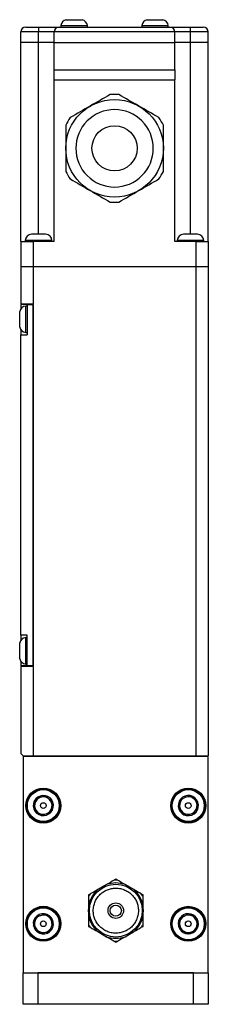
# Model space of a CAD drawing. Header units: inches. Extents: x 2.4 to 15.9, y 1.7 to 9.8.
# Tile 5 of 6: x 10.251 to 11.008, y 3.645 to 7.603. Entities that reach past the tile are written whole.
import ezdxf

# ---------------------------------------------------------------- set-up
doc = ezdxf.new("R2010")
doc.units = ezdxf.units.IN
doc.header["$MEASUREMENT"] = 0

msp = doc.modelspace()

# ---------------------------------------------------------------- linework, layer by layer
at = {"color": 7, "linetype": 'Continuous', "lineweight": 25}
for p, q in [((10.4377, 7.6028), (10.5004, 7.6028)), ((10.5004, 7.6028), (10.5014, 7.6028)), ((10.7627, 7.6028), (10.8227, 7.6028)), ((10.8227, 7.6028), (10.8264, 7.6028)), ((10.2758, 7.5733), (10.3271, 7.5733)), ((10.3271, 7.5733), (10.3271, 7.5533)), ((10.3271, 7.5733), (10.4096, 7.5733)), ((10.4096, 7.5733), (10.8546, 7.5733)), ((10.4163, 7.5788), (10.4163, 7.5733)), ((10.4163, 7.5788), (10.5211, 7.5788)), ((10.5211, 7.5788), (10.5228, 7.5788)), ((10.5228, 7.5733), (10.5228, 7.5788)), ((10.7413, 7.5788), (10.7413, 7.5733)), ((10.7413, 7.5788), (10.8416, 7.5788)), ((10.8416, 7.5788), (10.8478, 7.5788)), ((10.8478, 7.5733), (10.8478, 7.5788)), ((10.8546, 7.5733), (10.9371, 7.5733)), ((10.9371, 7.5533), (10.9371, 7.5733)), ((10.9371, 7.5733), (10.9883, 7.5733)), ((10.2558, 7.5108), (10.2558, 7.5533)), ((10.3271, 7.5533), (10.2558, 7.5533)), ((10.3271, 7.5108), (10.3271, 7.5533)), ((10.3896, 7.5533), (10.3271, 7.5533)), ((10.3896, 7.5108), (10.3896, 7.5533)), ((10.8746, 7.5533), (10.3896, 7.5533)), ((10.8746, 7.5108), (10.8746, 7.5533)), ((10.9371, 7.5533), (10.8746, 7.5533)), ((10.9371, 7.5108), (10.9371, 7.5533)), ((11.0083, 7.5533), (10.9371, 7.5533)), ((11.0083, 7.5108), (11.0083, 7.5533)), ((10.2558, 6.7108), (10.2558, 7.5108)), ((10.3271, 7.5108), (10.2558, 7.5108)), ((10.3896, 7.5108), (10.3271, 7.5108)), ((10.3271, 6.7403), (10.3271, 7.5108)), ((10.3896, 7.4008), (10.3896, 7.5108)), ((10.3896, 7.5108), (10.8746, 7.5108)), ((10.8746, 7.4008), (10.8746, 7.5108)), ((10.9371, 7.5108), (10.8746, 7.5108)), ((11.0083, 7.5108), (10.9371, 7.5108)), ((10.9371, 6.7403), (10.9371, 7.5108)), ((11.0083, 6.7108), (11.0083, 7.5108)), ((10.3896, 7.3608), (10.3896, 7.4008)), ((10.3896, 7.4008), (10.8746, 7.4008)), ((10.8746, 7.4008), (10.8746, 7.3608)), ((10.3896, 6.7108), (10.3896, 7.3608)), ((10.3896, 7.3608), (10.8746, 7.3608)), ((10.8746, 6.7108), (10.8746, 7.3608)), ((10.2994, 6.7403), (10.2991, 6.7403)), ((10.3171, 6.7403), (10.2994, 6.7403)), ((10.3447, 6.7403), (10.3171, 6.7403)), ((10.3551, 6.7403), (10.3447, 6.7403)), ((10.9212, 6.7403), (10.9091, 6.7403)), ((10.9492, 6.7403), (10.9212, 6.7403)), ((10.965, 6.7403), (10.9492, 6.7403)), ((10.9651, 6.7403), (10.965, 6.7403)), ((10.2558, 6.7108), (10.2558, 6.6108)), ((10.2558, 6.7108), (10.3058, 6.7108)), ((10.2738, 6.7152), (10.2738, 6.7108)), ((10.3081, 6.7152), (10.2738, 6.7152)), ((10.3058, 6.7108), (10.3058, 6.6108)), ((10.3896, 6.7108), (10.3058, 6.7108)), ((10.3803, 6.7152), (10.3081, 6.7152)), ((10.3803, 6.7108), (10.3803, 6.7152)), ((10.9583, 6.7108), (10.8746, 6.7108)), ((10.8838, 6.7152), (10.8838, 6.7108)), ((10.907, 6.7152), (10.8838, 6.7152)), ((10.9903, 6.7152), (10.907, 6.7152)), ((10.9583, 6.7108), (10.9583, 6.6108)), ((10.9583, 6.7108), (11.0083, 6.7108)), ((10.9903, 6.7108), (10.9903, 6.7152)), ((11.0083, 6.7108), (11.0083, 6.6108)), ((10.2558, 6.6108), (10.3058, 6.6108)), ((10.2558, 6.6108), (10.2558, 6.4608)), ((10.3058, 6.6108), (10.9583, 6.6108)), ((10.3058, 6.6108), (10.3058, 6.4608)), ((10.9583, 6.6108), (11.0083, 6.6108)), ((10.9583, 6.6108), (10.9583, 4.6433)), ((11.0083, 6.6108), (11.0083, 4.6433)), ((10.2558, 6.4608), (10.3058, 6.4608)), ((10.2558, 6.4583), (10.2558, 6.4399)), ((10.2808, 6.4583), (10.2558, 6.4583)), ((10.2808, 6.4583), (10.2808, 6.3358)), ((10.2808, 6.4583), (10.3058, 6.4583)), ((10.3058, 5.0033), (10.3058, 6.4608)), ((10.3058, 6.4583), (10.3058, 5.0058)), ((10.2513, 6.4283), (10.2513, 6.4301)), ((10.2513, 6.3664), (10.2513, 6.4283)), ((10.2808, 6.4515), (10.2753, 6.4515)), ((10.2753, 6.4484), (10.2753, 6.4515)), ((10.2753, 6.345), (10.2753, 6.4484)), ((10.2558, 6.3566), (10.2558, 6.3358)), ((10.2558, 5.1283), (10.2558, 6.3358)), ((10.2558, 6.3358), (10.2808, 6.3358)), ((10.2753, 6.345), (10.2808, 6.345)), ((10.2808, 5.1283), (10.2558, 5.1283)), ((10.2558, 5.1283), (10.2558, 5.1074)), ((10.2808, 5.119), (10.2753, 5.119)), ((10.2753, 5.1185), (10.2753, 5.119)), ((10.2753, 5.0125), (10.2753, 5.1185)), ((10.2808, 5.0058), (10.2808, 5.1283)), ((10.2513, 5.0973), (10.2513, 5.0976)), ((10.2513, 5.0339), (10.2513, 5.0973)), ((10.2558, 5.0241), (10.2558, 5.0058)), ((10.2808, 5.0058), (10.2558, 5.0058)), ((10.3058, 5.0033), (10.2558, 5.0033)), ((10.2558, 5.0033), (10.2558, 4.6533)), ((10.2753, 5.0125), (10.2808, 5.0125)), ((10.3058, 5.0058), (10.2808, 5.0058)), ((10.3058, 5.0033), (10.3058, 4.6433)), ((10.2558, 4.6533), (10.2658, 4.6433)), ((10.2658, 4.6433), (10.3058, 4.6433)), ((10.2658, 4.6408), (10.2658, 3.7713)), ((11.0083, 4.6408), (10.2658, 4.6408)), ((10.3058, 4.6433), (10.9583, 4.6433)), ((10.3228, 4.6408), (10.3228, 4.6433)), ((10.4828, 4.6433), (10.4828, 4.6408)), ((10.8178, 4.6408), (10.8178, 4.6433)), ((10.9583, 4.6433), (11.0083, 4.6433)), ((10.9778, 4.6433), (10.9778, 4.6408)), ((11.0083, 3.7713), (11.0083, 4.6408)), ((10.6002, 4.1261), (10.5647, 4.1056)), ((10.5824, 4.116), (10.587, 4.1185)), ((10.6371, 4.1475), (10.6317, 4.1444)), ((10.6408, 4.1454), (10.6371, 4.1475)), ((10.7094, 4.1056), (10.674, 4.1261)), ((10.6917, 4.116), (10.676, 4.1251)), ((10.6872, 4.1185), (10.6917, 4.116)), ((10.5315, 4.0866), (10.5277, 4.0844)), ((10.5779, 4.1133), (10.5824, 4.116)), ((10.6917, 4.116), (10.6962, 4.1133)), ((10.7464, 4.0844), (10.7426, 4.0866)), ((10.7464, 4.08), (10.7464, 4.0844)), ((10.5278, 4.0417), (10.5278, 4.0008)), ((10.7463, 4.0008), (10.7463, 4.0417)), ((10.5277, 4.0213), (10.5278, 4.0265)), ((10.5278, 4.016), (10.5277, 4.0213)), ((10.7463, 4.0265), (10.7464, 4.0213)), ((10.7464, 4.0213), (10.7463, 4.016)), ((10.5277, 3.9625), (10.5277, 3.9581)), ((10.5277, 3.9581), (10.5315, 3.9559)), ((10.7427, 3.956), (10.7464, 3.9581)), ((10.5647, 3.9369), (10.6002, 3.9164)), ((10.5824, 3.9265), (10.5779, 3.9293)), ((10.587, 3.924), (10.5824, 3.9265)), ((10.674, 3.9164), (10.7094, 3.9369)), ((10.6917, 3.9265), (10.6872, 3.924)), ((10.6917, 3.9265), (10.7075, 3.9356)), ((10.6962, 3.9293), (10.6917, 3.9265)), ((10.6332, 3.8972), (10.6371, 3.895)), ((10.6371, 3.895), (10.6424, 3.8981)), ((10.2656, 3.6447), (10.2656, 3.7707)), ((10.2656, 3.7707), (10.3246, 3.7707)), ((10.2658, 3.7713), (11.0083, 3.7713)), ((10.2658, 3.7713), (10.2658, 3.7707)), ((10.3246, 3.7707), (10.3246, 3.6447)), ((10.949, 3.7707), (10.3246, 3.7707)), ((10.949, 3.6447), (10.949, 3.7707)), ((10.949, 3.7707), (11.0081, 3.7707)), ((11.0081, 3.7707), (11.0081, 3.6447)), ((11.0081, 3.7707), (11.0083, 3.7707)), ((11.0083, 3.7707), (11.0083, 3.7713)), ((10.3246, 3.6447), (10.2656, 3.6447)), ((10.949, 3.6447), (10.3246, 3.6447)), ((11.0081, 3.6447), (10.949, 3.6447))]:
    msp.add_line(p, q, dxfattribs=at)
for centre, radius in [((10.6321, 7.0858), 0.1959), ((10.6321, 7.0858), 0.0908), ((10.3461, 4.4436), 0.0703), ((10.9281, 4.4436), 0.0702), ((10.3461, 4.4436), 0.0675), ((10.3461, 4.4436), 0.0642), ((10.9281, 4.4436), 0.0675), ((10.9281, 4.4436), 0.0642), ((10.3461, 4.4436), 0.0115), ((10.9281, 4.4436), 0.0115), ((10.6371, 4.0213), 0.1062), ((10.3461, 3.9684), 0.0703), ((10.6371, 4.0213), 0.0312), ((10.6371, 4.0213), 0.0225), ((10.9281, 3.9684), 0.0702), ((10.3461, 3.9684), 0.0675), ((10.3461, 3.9684), 0.0642), ((10.9281, 3.9684), 0.0675), ((10.9281, 3.9684), 0.0642), ((10.3461, 3.9684), 0.0115), ((10.9281, 3.9684), 0.0115)]:
    msp.add_circle(centre, radius, dxfattribs=at)
for centre, radius, start, end in [((10.4444, 7.5753), 0.0283, 103.6927, 172.8944), ((10.4948, 7.5753), 0.0283, 7.1056, 76.3073), ((10.7694, 7.5753), 0.0283, 103.6927, 172.8944), ((10.8198, 7.5753), 0.0283, 7.1056, 76.3073), ((10.2758, 7.5533), 0.02, 90, 180), ((10.4096, 7.5533), 0.02, 90, 180), ((10.8546, 7.5533), 0.02, 0, 90), ((10.9883, 7.5533), 0.02, 0, 90), ((10.6321, 7.0858), 0.2167, 85.3038, 94.6962), ((10.6321, 7.0858), 0.2167, 145.3038, 154.6962), ((10.6321, 7.0858), 0.2167, 25.3038, 34.6962), ((10.6321, 7.0858), 0.2167, 205.3038, 214.6962), ((10.6321, 7.0858), 0.2167, 325.3038, 334.6962), ((10.6321, 7.0858), 0.2167, 265.3038, 274.6962), ((10.2991, 6.715), 0.0253, 90, 179.6015), ((10.3551, 6.715), 0.0253, 0.3985, 90), ((10.9091, 6.715), 0.0253, 90, 179.6015), ((10.9651, 6.715), 0.0253, 0.3985, 90), ((10.2788, 6.4235), 0.0283, 97.1056, 166.3073), ((10.2788, 6.3731), 0.0283, 193.6927, 262.8944), ((10.2788, 5.091), 0.0283, 97.1056, 166.3073), ((10.2788, 5.0406), 0.0283, 193.6927, 262.8944), ((10.3461, 4.4436), 0.0352, 108.6859, 168.6859), ((10.3461, 4.4436), 0.0406, 78.6859, 138.6859), ((10.3461, 4.4436), 0.0352, 48.6859, 108.6859), ((10.3461, 4.4436), 0.0406, 18.6859, 78.6859), ((10.9281, 4.4436), 0.0352, 109.563, 169.563), ((10.9281, 4.4436), 0.0406, 79.563, 139.563), ((10.9281, 4.4436), 0.0352, 49.563, 109.563), ((10.9281, 4.4436), 0.0406, 19.563, 79.563), ((10.3461, 4.4436), 0.0406, 138.6859, 198.6859), ((10.3461, 4.4436), 0.0352, 168.6859, 228.6859), ((10.3461, 4.4436), 0.0352, 288.6859, 348.6859), ((10.3461, 4.4436), 0.0352, 348.6859, 48.6859), ((10.3461, 4.4436), 0.0406, 318.6859, 18.6859), ((10.9281, 4.4436), 0.0406, 139.563, 199.563), ((10.9281, 4.4436), 0.0352, 169.563, 229.563), ((10.9281, 4.4436), 0.0352, 289.563, 349.563), ((10.9281, 4.4436), 0.0352, 349.563, 49.563), ((10.9281, 4.4436), 0.0406, 319.563, 19.563), ((10.3461, 4.4436), 0.0406, 198.6859, 258.6859), ((10.3461, 4.4436), 0.0352, 228.6859, 288.6859), ((10.3461, 4.4436), 0.0406, 258.6859, 318.6859), ((10.9281, 4.4436), 0.0406, 199.563, 259.563), ((10.9281, 4.4436), 0.0352, 229.563, 289.563), ((10.9281, 4.4436), 0.0406, 259.563, 319.563), ((10.6371, 4.0213), 0.1112, 70.612, 109.388), ((10.6371, 4.0213), 0.1224, 86.8036, 93.1964), ((10.6371, 4.0213), 0.1112, 130.612, 169.388), ((10.6371, 4.0213), 0.1224, 146.8036, 153.1964), ((10.6371, 4.0213), 0.1112, 10.612, 49.388), ((10.6371, 4.0213), 0.1224, 26.8036, 33.1964), ((10.3461, 3.9684), 0.0406, 128.6859, 188.6859), ((10.3461, 3.9684), 0.0352, 98.6859, 158.6859), ((10.3461, 3.9684), 0.0406, 68.6859, 128.6859), ((10.3461, 3.9684), 0.0352, 38.6859, 98.6859), ((10.3461, 3.9684), 0.0406, 8.6859, 68.6859), ((10.6371, 4.0213), 0.1112, 190.612, 229.388), ((10.6371, 4.0213), 0.1112, 310.612, 349.388), ((10.9281, 3.9684), 0.0352, 118.6859, 178.6859), ((10.9281, 3.9684), 0.0406, 88.6859, 148.6859), ((10.9281, 3.9684), 0.0352, 58.6859, 118.6859), ((10.9281, 3.9684), 0.0406, 28.6859, 88.6859), ((10.9281, 3.9684), 0.0352, 358.6859, 58.6859), ((10.3461, 3.9684), 0.0406, 188.6859, 248.6859), ((10.3461, 3.9684), 0.0352, 158.6859, 218.6859), ((10.3461, 3.9684), 0.0406, 308.6859, 8.6859), ((10.3461, 3.9684), 0.0352, 338.6859, 38.6859), ((10.6371, 4.0213), 0.1224, 206.8036, 213.1964), ((10.6371, 4.0213), 0.1224, 326.8036, 333.1964), ((10.9281, 3.9684), 0.0406, 148.6859, 208.6859), ((10.9281, 3.9684), 0.0352, 178.6859, 238.6859), ((10.9281, 3.9684), 0.0352, 298.6859, 358.6859), ((10.9281, 3.9684), 0.0406, 328.6859, 28.6859), ((10.3461, 3.9684), 0.0352, 218.6859, 278.6859), ((10.3461, 3.9684), 0.0406, 248.6859, 308.6859), ((10.3461, 3.9684), 0.0352, 278.6859, 338.6859), ((10.9281, 3.9684), 0.0406, 208.6859, 268.6859), ((10.9281, 3.9684), 0.0352, 238.6859, 298.6859), ((10.9281, 3.9684), 0.0406, 268.6859, 328.6859), ((10.6371, 4.0213), 0.1112, 250.612, 289.388), ((10.6371, 4.0213), 0.1224, 266.8036, 273.1964)]:
    msp.add_arc(centre, radius, start, end, dxfattribs=at)
for points in [[(10.6143, 7.3018), (10.5876, 7.2863), (10.5341, 7.2554), (10.4806, 7.2246), (10.4539, 7.2091)], [(10.8102, 7.2091), (10.7835, 7.2246), (10.73, 7.2554), (10.6765, 7.2863), (10.6498, 7.3018)], [(10.4361, 7.1784), (10.4361, 7.1475), (10.4361, 7.0858), (10.4361, 7.024), (10.4361, 6.9931)], [(10.828, 6.9931), (10.828, 7.024), (10.828, 7.0858), (10.828, 7.1475), (10.828, 7.1784)], [(10.4539, 6.9624), (10.4806, 6.9469), (10.5341, 6.9161), (10.5876, 6.8852), (10.6143, 6.8698)], [(10.6498, 6.8698), (10.6765, 6.8852), (10.73, 6.9161), (10.7835, 6.9469), (10.8102, 6.9624)], [(10.5892, 4.1199), (10.5869, 4.1186), (10.5847, 4.1173), (10.5824, 4.116)], [(10.6302, 4.1435), (10.6203, 4.1378), (10.6103, 4.132), (10.6002, 4.1261)], [(10.674, 4.1261), (10.6638, 4.132), (10.6538, 4.1378), (10.6439, 4.1435)], [(10.5277, 4.0844), (10.5277, 4.0758), (10.5277, 4.0671), (10.5277, 4.0581)], [(10.5647, 4.1056), (10.5545, 4.0998), (10.5445, 4.094), (10.5346, 4.0883)], [(10.5824, 4.116), (10.5766, 4.1127), (10.571, 4.1094), (10.5654, 4.1062)], [(10.6986, 4.112), (10.6963, 4.1133), (10.694, 4.1147), (10.6917, 4.116)], [(10.7395, 4.0883), (10.7296, 4.094), (10.7196, 4.0998), (10.7094, 4.1056)], [(10.5278, 4.0764), (10.5278, 4.065), (10.5278, 4.0535), (10.5278, 4.0417)], [(10.7463, 4.0417), (10.7463, 4.0535), (10.7463, 4.065), (10.7463, 4.0764)], [(10.7464, 4.0213), (10.7464, 4.0279), (10.7464, 4.0344), (10.7464, 4.0408)], [(10.5277, 4.0213), (10.5277, 4.0146), (10.5277, 4.0081), (10.5277, 4.0017)], [(10.5278, 4.0008), (10.5278, 3.989), (10.5278, 3.9775), (10.5278, 3.9661)], [(10.7463, 3.9661), (10.7463, 3.9775), (10.7463, 3.989), (10.7463, 4.0008)], [(10.7464, 3.9581), (10.7464, 3.9667), (10.7464, 3.9754), (10.7464, 3.9844)], [(10.5346, 3.9542), (10.5445, 3.9485), (10.5545, 3.9427), (10.5647, 3.9369)], [(10.5755, 3.9305), (10.5778, 3.9292), (10.5801, 3.9279), (10.5824, 3.9265)], [(10.5824, 3.9265), (10.5881, 3.9232), (10.5938, 3.92), (10.5993, 3.9167)], [(10.6849, 3.9226), (10.6872, 3.9239), (10.6895, 3.9252), (10.6917, 3.9265)], [(10.7094, 3.9369), (10.7196, 3.9427), (10.7296, 3.9485), (10.7395, 3.9542)], [(10.6002, 3.9164), (10.6103, 3.9105), (10.6203, 3.9048), (10.6302, 3.899)], [(10.6439, 3.899), (10.6538, 3.9048), (10.6638, 3.9105), (10.674, 3.9164)]]:
    msp.add_open_spline(points, degree=3, dxfattribs=at)
for points, knots in [([(10.6321, 7.2413), (10.6733, 7.2413), (10.7129, 7.2249), (10.7712, 7.1666), (10.7876, 7.127), (10.7876, 7.0445), (10.7712, 7.005), (10.7129, 6.9466), (10.6733, 6.9302), (10.5908, 6.9302), (10.5513, 6.9466), (10.4929, 7.005), (10.4765, 7.0445), (10.4765, 7.127), (10.4929, 7.1666), (10.5513, 7.2249), (10.5908, 7.2413), (10.6321, 7.2413)], [0, 0, 0, 0, 0.125, 0.125, 0.25, 0.25, 0.375, 0.375, 0.5, 0.5, 0.625, 0.625, 0.75, 0.75, 0.875, 0.875, 1, 1, 1, 1]), ([(10.3156, 4.4704), (10.3185, 4.4714), (10.3217, 4.4725), (10.3281, 4.4747), (10.3314, 4.4758), (10.3382, 4.4781), (10.3415, 4.4792), (10.3479, 4.4814), (10.351, 4.4824), (10.354, 4.4834)], [0, 0, 0, 0, 0.25, 0.25, 0.5, 0.5, 0.75, 0.75, 1, 1, 1, 1]), ([(10.3845, 4.4566), (10.3821, 4.4587), (10.3797, 4.4609), (10.3759, 4.4642), (10.3746, 4.4653), (10.372, 4.4676), (10.3707, 4.4688), (10.3667, 4.4723), (10.364, 4.4746), (10.3589, 4.4792), (10.3564, 4.4813), (10.354, 4.4834)], [0, 0, 0, 0, 0.25, 0.25, 0.375, 0.375, 0.5, 0.5, 0.75, 0.75, 1, 1, 1, 1]), ([(10.8972, 4.47), (10.9001, 4.471), (10.9032, 4.4721), (10.9096, 4.4744), (10.9129, 4.4756), (10.9197, 4.478), (10.9229, 4.4791), (10.9293, 4.4814), (10.9325, 4.4825), (10.9354, 4.4836)], [0, 0, 0, 0, 0.25, 0.25, 0.5, 0.5, 0.75, 0.75, 1, 1, 1, 1]), ([(10.9663, 4.4572), (10.9639, 4.4593), (10.9614, 4.4614), (10.9576, 4.4647), (10.9563, 4.4658), (10.9536, 4.468), (10.9523, 4.4692), (10.9482, 4.4726), (10.9456, 4.4749), (10.9403, 4.4794), (10.9378, 4.4815), (10.9354, 4.4836)], [0, 0, 0, 0, 0.25, 0.25, 0.375, 0.375, 0.5, 0.5, 0.75, 0.75, 1, 1, 1, 1]), ([(10.3156, 4.4704), (10.3149, 4.4673), (10.3143, 4.4641), (10.3133, 4.4592), (10.313, 4.4575), (10.3123, 4.4541), (10.3119, 4.4523), (10.3109, 4.4471), (10.3102, 4.4437), (10.3089, 4.437), (10.3082, 4.4338), (10.3076, 4.4306)], [0, 0, 0, 0, 0.25, 0.25, 0.375, 0.375, 0.5, 0.5, 0.75, 0.75, 1, 1, 1, 1]), ([(10.3765, 4.4168), (10.3772, 4.4199), (10.3778, 4.4231), (10.3788, 4.4281), (10.3791, 4.4297), (10.3798, 4.4332), (10.3802, 4.4349), (10.3812, 4.4401), (10.3819, 4.4435), (10.3832, 4.4503), (10.3839, 4.4535), (10.3845, 4.4566)], [0, 0, 0, 0, 0.25, 0.25, 0.375, 0.375, 0.5, 0.5, 0.75, 0.75, 1, 1, 1, 1]), ([(10.8972, 4.47), (10.8966, 4.4668), (10.896, 4.4637), (10.8951, 4.4587), (10.8948, 4.457), (10.8941, 4.4536), (10.8938, 4.4518), (10.8929, 4.4466), (10.8922, 4.4432), (10.891, 4.4364), (10.8904, 4.4332), (10.8898, 4.43)], [0, 0, 0, 0, 0.25, 0.25, 0.375, 0.375, 0.5, 0.5, 0.75, 0.75, 1, 1, 1, 1]), ([(10.959, 4.4173), (10.9595, 4.4204), (10.9601, 4.4236), (10.961, 4.4286), (10.9613, 4.4302), (10.962, 4.4337), (10.9623, 4.4354), (10.9633, 4.4407), (10.9639, 4.4441), (10.9651, 4.4509), (10.9657, 4.4541), (10.9663, 4.4572)], [0, 0, 0, 0, 0.25, 0.25, 0.375, 0.375, 0.5, 0.5, 0.75, 0.75, 1, 1, 1, 1]), ([(10.3076, 4.4306), (10.31, 4.4285), (10.3124, 4.4264), (10.3162, 4.4231), (10.3175, 4.4219), (10.3201, 4.4196), (10.3215, 4.4184), (10.3255, 4.4149), (10.3281, 4.4126), (10.3332, 4.4081), (10.3357, 4.4059), (10.3381, 4.4038)], [0, 0, 0, 0, 0.25, 0.25, 0.375, 0.375, 0.5, 0.5, 0.75, 0.75, 1, 1, 1, 1]), ([(10.3381, 4.4038), (10.3411, 4.4048), (10.3442, 4.4059), (10.3506, 4.4081), (10.3539, 4.4092), (10.3607, 4.4115), (10.364, 4.4126), (10.3704, 4.4148), (10.3736, 4.4158), (10.3765, 4.4168)], [0, 0, 0, 0, 0.25, 0.25, 0.5, 0.5, 0.75, 0.75, 1, 1, 1, 1]), ([(10.8898, 4.43), (10.8922, 4.428), (10.8947, 4.4259), (10.8985, 4.4226), (10.8998, 4.4215), (10.9025, 4.4192), (10.9038, 4.4181), (10.9079, 4.4146), (10.9105, 4.4124), (10.9158, 4.4079), (10.9183, 4.4058), (10.9207, 4.4037)], [0, 0, 0, 0, 0.25, 0.25, 0.375, 0.375, 0.5, 0.5, 0.75, 0.75, 1, 1, 1, 1]), ([(10.9207, 4.4037), (10.9237, 4.4048), (10.9268, 4.4059), (10.9332, 4.4081), (10.9365, 4.4093), (10.9432, 4.4117), (10.9465, 4.4129), (10.9529, 4.4151), (10.956, 4.4162), (10.959, 4.4173)], [0, 0, 0, 0, 0.25, 0.25, 0.5, 0.5, 0.75, 0.75, 1, 1, 1, 1]), ([(10.7155, 4.0666), (10.7127, 4.0715), (10.7061, 4.0808), (10.6934, 4.093), (10.6781, 4.1028), (10.6607, 4.1094), (10.6422, 4.1124), (10.6241, 4.1115), (10.6071, 4.1074), (10.5915, 4.1002), (10.5775, 4.0903), (10.5653, 4.0776), (10.5556, 4.0623), (10.5489, 4.0449), (10.5459, 4.0264), (10.5468, 4.0083), (10.5509, 3.9913), (10.5581, 3.9757), (10.568, 3.9617), (10.5807, 3.9495), (10.596, 3.9398), (10.6134, 3.9331), (10.6319, 3.9301), (10.65, 3.931), (10.667, 3.9351), (10.6826, 3.9423), (10.6966, 3.9522), (10.7088, 3.9649), (10.7186, 3.9802), (10.7252, 3.9976), (10.7282, 4.0161), (10.7273, 4.0342), (10.7232, 4.0512), (10.7184, 4.0616), (10.7155, 4.0666)], [0, 0, 0, 0, 0.029998, 0.060005, 0.092161, 0.125, 0.157838, 0.189994, 0.219988, 0.25, 0.279993, 0.310005, 0.342161, 0.375, 0.407838, 0.439994, 0.469988, 0.5, 0.529993, 0.560005, 0.592161, 0.625, 0.657838, 0.689994, 0.719988, 0.75, 0.779993, 0.810005, 0.842161, 0.875, 0.907838, 0.939994, 0.969993, 1, 1, 1, 1]), ([(10.5277, 4.0381), (10.5277, 4.0351), (10.5277, 4.0296), (10.5277, 4.0239), (10.5277, 4.0213)], [0, 0, 0, 0, 0.5334651, 1, 1, 1, 1]), ([(10.3207, 4.0001), (10.3195, 3.9971), (10.3183, 3.9941), (10.3165, 3.9894), (10.3159, 3.9878), (10.3146, 3.9846), (10.314, 3.9829), (10.312, 3.9779), (10.3108, 3.9747), (10.3083, 3.9683), (10.3071, 3.9652), (10.3059, 3.9622)], [0, 0, 0, 0, 0.25, 0.25, 0.375, 0.375, 0.5, 0.5, 0.75, 0.75, 1, 1, 1, 1]), ([(10.3207, 4.0001), (10.3238, 4.0005), (10.3271, 4.001), (10.3338, 4.0021), (10.3372, 4.0026), (10.3443, 4.0037), (10.3477, 4.0042), (10.3544, 4.0052), (10.3577, 4.0057), (10.3608, 4.0062)], [0, 0, 0, 0, 0.25, 0.25, 0.5, 0.5, 0.75, 0.75, 1, 1, 1, 1]), ([(10.3862, 3.9745), (10.3842, 3.977), (10.3822, 3.9795), (10.379, 3.9835), (10.378, 3.9848), (10.3758, 3.9875), (10.3747, 3.9889), (10.3713, 3.9931), (10.3692, 3.9958), (10.3649, 4.0011), (10.3628, 4.0037), (10.3608, 4.0062)], [0, 0, 0, 0, 0.25, 0.25, 0.375, 0.375, 0.5, 0.5, 0.75, 0.75, 1, 1, 1, 1]), ([(10.7464, 4.0044), (10.7464, 4.0074), (10.7464, 4.0129), (10.7464, 4.0186), (10.7464, 4.0213)], [0, 0, 0, 0, 0.5334595, 1, 1, 1, 1]), ([(10.8934, 3.9895), (10.8961, 3.991), (10.899, 3.9926), (10.905, 3.9958), (10.908, 3.9975), (10.9143, 4.0009), (10.9174, 4.0026), (10.9233, 4.0059), (10.9262, 4.0075), (10.929, 4.009)], [0, 0, 0, 0, 0.25, 0.25, 0.5, 0.5, 0.75, 0.75, 1, 1, 1, 1]), ([(10.9637, 3.9879), (10.961, 3.9895), (10.9582, 3.9912), (10.9539, 3.9938), (10.9524, 3.9947), (10.9494, 3.9965), (10.9479, 3.9975), (10.9434, 4.0002), (10.9404, 4.002), (10.9345, 4.0056), (10.9317, 4.0073), (10.929, 4.009)], [0, 0, 0, 0, 0.25, 0.25, 0.375, 0.375, 0.5, 0.5, 0.75, 0.75, 1, 1, 1, 1]), ([(10.3059, 3.9622), (10.3079, 3.9598), (10.3099, 3.9572), (10.3131, 3.9533), (10.3142, 3.952), (10.3163, 3.9492), (10.3175, 3.9478), (10.3208, 3.9437), (10.323, 3.941), (10.3273, 3.9356), (10.3293, 3.9331), (10.3313, 3.9306)], [0, 0, 0, 0, 0.25, 0.25, 0.375, 0.375, 0.5, 0.5, 0.75, 0.75, 1, 1, 1, 1]), ([(10.3714, 3.9367), (10.3726, 3.9396), (10.3738, 3.9427), (10.3756, 3.9474), (10.3762, 3.949), (10.3775, 3.9522), (10.3781, 3.9539), (10.3801, 3.9588), (10.3813, 3.9621), (10.3838, 3.9685), (10.385, 3.9715), (10.3862, 3.9745)], [0, 0, 0, 0, 0.25, 0.25, 0.375, 0.375, 0.5, 0.5, 0.75, 0.75, 1, 1, 1, 1]), ([(10.8934, 3.9895), (10.8933, 3.9863), (10.8932, 3.9831), (10.8931, 3.978), (10.8931, 3.9763), (10.893, 3.9728), (10.893, 3.971), (10.8928, 3.9657), (10.8927, 3.9622), (10.8926, 3.9554), (10.8925, 3.9521), (10.8924, 3.9489)], [0, 0, 0, 0, 0.25, 0.25, 0.375, 0.375, 0.5, 0.5, 0.75, 0.75, 1, 1, 1, 1]), ([(10.9627, 3.9473), (10.9628, 3.9505), (10.9629, 3.9537), (10.963, 3.9587), (10.963, 3.9604), (10.9631, 3.9639), (10.9632, 3.9657), (10.9633, 3.971), (10.9634, 3.9745), (10.9635, 3.9814), (10.9636, 3.9847), (10.9637, 3.9879)], [0, 0, 0, 0, 0.25, 0.25, 0.375, 0.375, 0.5, 0.5, 0.75, 0.75, 1, 1, 1, 1]), ([(10.3313, 3.9306), (10.3344, 3.931), (10.3377, 3.9315), (10.3444, 3.9326), (10.3478, 3.9331), (10.3549, 3.9342), (10.3583, 3.9347), (10.3651, 3.9357), (10.3683, 3.9362), (10.3714, 3.9367)], [0, 0, 0, 0, 0.25, 0.25, 0.5, 0.5, 0.75, 0.75, 1, 1, 1, 1]), ([(10.8924, 3.9489), (10.8952, 3.9472), (10.8979, 3.9456), (10.9022, 3.9429), (10.9037, 3.9421), (10.9067, 3.9402), (10.9082, 3.9393), (10.9127, 3.9365), (10.9157, 3.9347), (10.9216, 3.9312), (10.9244, 3.9295), (10.9271, 3.9278)], [0, 0, 0, 0, 0.25, 0.25, 0.375, 0.375, 0.5, 0.5, 0.75, 0.75, 1, 1, 1, 1]), ([(10.9271, 3.9278), (10.9299, 3.9293), (10.9328, 3.9309), (10.9387, 3.9342), (10.9418, 3.9358), (10.9481, 3.9393), (10.9511, 3.9409), (10.9571, 3.9442), (10.96, 3.9458), (10.9627, 3.9473)], [0, 0, 0, 0, 0.25, 0.25, 0.5, 0.5, 0.75, 0.75, 1, 1, 1, 1])]:
    msp.add_open_spline(points, degree=3, knots=knots, dxfattribs=at)

doc.saveas('drawing.dxf')
